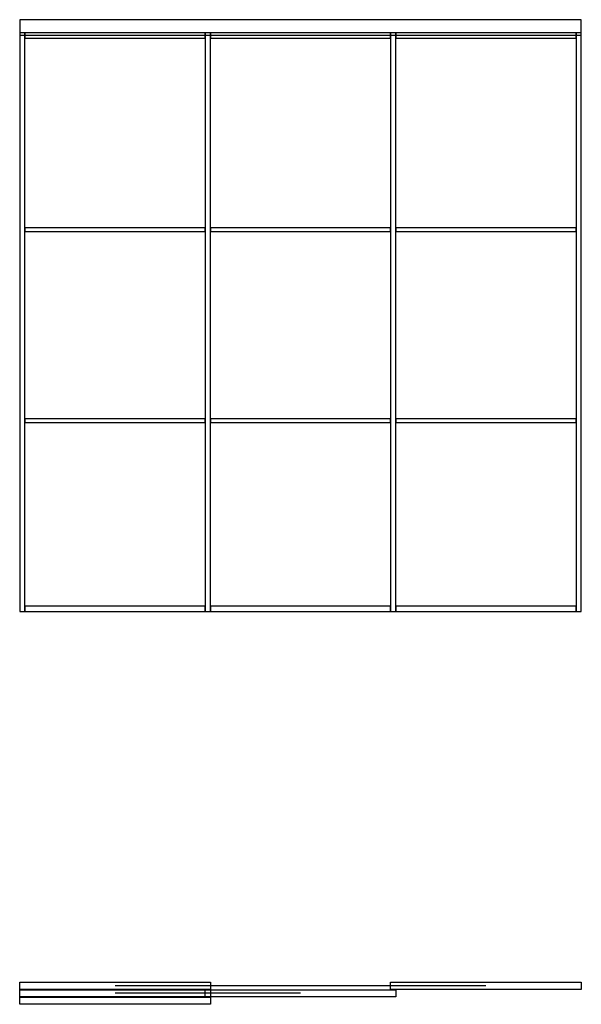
# Model space of a CAD drawing. Header units: millimetres. Extents: x -75 to 2475, y -1784 to 2688.
import ezdxf

# ---------------------------------------------------------------- set-up
doc = ezdxf.new("R2010")
doc.units = ezdxf.units.MM
for name, color, linetype in [('FRONT_CORNICE', 5, 'CONTINUOUS'), ('FRONT_LEAVES', 1, 'CONTINUOUS'), ('FRONT_MOULDINGS', 3, 'CONTINUOUS'), ('FRONT_PROFILE', 2, 'CONTINUOUS'), ('PLAN_CLOSED', 6, 'CONTINUOUS'), ('PLAN_OPEN', 1, 'CONTINUOUS'), ('TRAVEL', 2, 'CONTINUOUS')]:
    doc.layers.add(name, color=color, linetype=linetype)

msp = doc.modelspace()

# ---------------------------------------------------------------- linework, layer by layer
at = {"layer": 'FRONT_CORNICE'}
msp.add_lwpolyline([(-75, 2618), (2475, 2618), (2475, 2688), (-75, 2688)], close=True, dxfattribs=at)
at = {"layer": 'FRONT_LEAVES'}
for points in [[(-75, 0), (791, 0), (791, 2628), (-75, 2628)], [(767, 0), (1633, 0), (1633, 2628), (767, 2628)], [(1609, 0), (2475, 0), (2475, 2628), (1609, 2628)]]:
    msp.add_lwpolyline(points, close=True, dxfattribs=at)
at = {"layer": 'FRONT_MOULDINGS'}
for points in [[(-51, 1726), (767, 1726), (767, 1742), (-51, 1742)], [(791, 1726), (1609, 1726), (1609, 1742), (791, 1742)], [(1633, 1726), (2451, 1726), (2451, 1742), (1633, 1742)], [(-51, 859), (767, 859), (767, 875), (-51, 875)], [(791, 859), (1609, 859), (1609, 875), (791, 875)], [(1633, 859), (2451, 859), (2451, 875), (1633, 875)]]:
    msp.add_lwpolyline(points, close=True, dxfattribs=at)
at = {"layer": 'FRONT_PROFILE'}
for points in [[(-75, 0), (-51, 0), (-51, 2628), (-75, 2628)], [(-51, 2604), (767, 2604), (767, 2628), (-51, 2628)], [(767, 0), (791, 0), (791, 2628), (767, 2628)], [(767, 0), (791, 0), (791, 2628), (767, 2628)], [(791, 2604), (1609, 2604), (1609, 2628), (791, 2628)], [(1609, 0), (1633, 0), (1633, 2628), (1609, 2628)], [(1609, 0), (1633, 0), (1633, 2628), (1609, 2628)], [(1633, 2604), (2451, 2604), (2451, 2628), (1633, 2628)], [(2451, 0), (2475, 0), (2475, 2628), (2451, 2628)], [(-51, 0), (767, 0), (767, 24), (-51, 24)], [(791, 0), (1609, 0), (1609, 24), (791, 24)], [(1633, 0), (2451, 0), (2451, 24), (1633, 24)]]:
    msp.add_lwpolyline(points, close=True, dxfattribs=at)
at = {"layer": 'PLAN_CLOSED'}
for points in [[(1609, -1684), (2475, -1684), (2475, -1716), (1609, -1716)], [(767, -1718), (1633, -1718), (1633, -1750), (767, -1750)], [(-75, -1752), (791, -1752), (791, -1784), (-75, -1784)]]:
    msp.add_lwpolyline(points, close=True, dxfattribs=at)
at = {"layer": 'PLAN_OPEN'}
for points in [[(-75, -1684), (791, -1684), (791, -1716), (-75, -1716)], [(-75, -1718), (791, -1718), (791, -1750), (-75, -1750)], [(-75, -1752), (791, -1752), (791, -1784), (-75, -1784)]]:
    msp.add_lwpolyline(points, close=True, dxfattribs=at)
at = {"layer": 'TRAVEL'}
for points in [[(2042, -1700), (358, -1700)], [(1200, -1734), (358, -1734)]]:
    msp.add_lwpolyline(points, dxfattribs=at)

doc.saveas('drawing.dxf')
